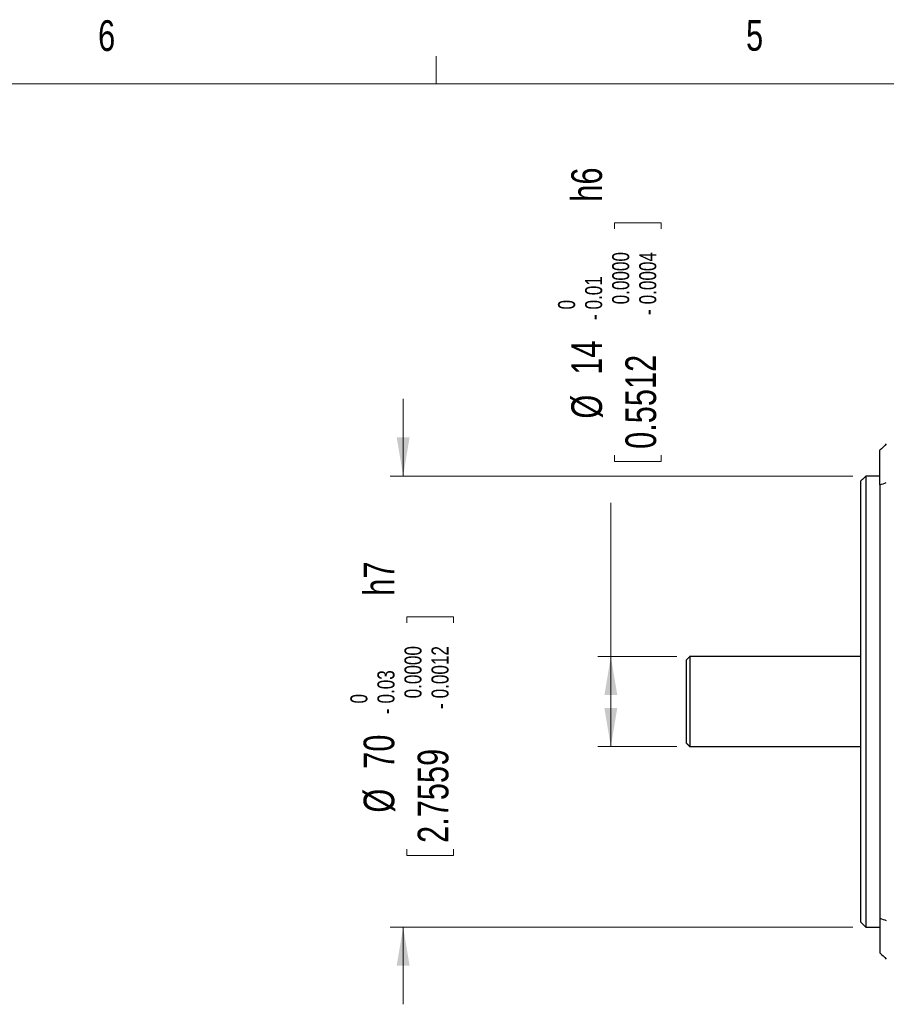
# Model space of a CAD drawing. Header units: millimetres. Extents: x 11 to 421, y 5 to 275.
# Tile 21 of 26: x 134 to 201, y 199 to 275. Entities that reach past the tile are written whole.
import ezdxf

# ---------------------------------------------------------------- set-up
doc = ezdxf.new("R2010")
doc.units = ezdxf.units.MM
doc.styles.add('SLDTEXTSTYLE0', font='TXT', dxfattribs={"width": 0.75})
doc.dimstyles.new('SLDDIMSTYLE4', dxfattribs={"dimtxt": 2.38125, "dimasz": 3, "dimexe": 0, "dimexo": 0.0625, "dimgap": 0.595313, "dimtad": 0, "dimlfac": 2, "dimrnd": 1e-09, "dimzin": 12, "dimdsep": 46, "dimtxsty": 'SLDTEXTSTYLE0', "dimsah": 1, "dimcen": 0.09, "dimadec": 0, "dimazin": 0, "dimtol": 1, "dimtm": 0.01, "dimtfac": 1.8, "dimtofl": 0, "dimtmove": 0, "dimatfit": 3, "dimfxl": 1, "dimtolj": 1, "dimtzin": 0, "dimarcsym": 0})
doc.dimstyles.new('SLDDIMSTYLE5', dxfattribs={"dimtxt": 2.38125, "dimasz": 3, "dimexe": 0, "dimexo": 0.0625, "dimgap": 0.595313, "dimtad": 0, "dimlfac": 2, "dimrnd": 1e-09, "dimzin": 12, "dimdsep": 46, "dimtxsty": 'SLDTEXTSTYLE0', "dimsah": 1, "dimcen": 0.09, "dimadec": 0, "dimazin": 0, "dimtol": 1, "dimtm": 0.03, "dimtfac": 1.8, "dimtofl": 0, "dimtmove": 0, "dimatfit": 3, "dimfxl": 1, "dimtolj": 1, "dimtzin": 0, "dimarcsym": 0})

# ---------------------------------------------------------------- blocks, each defined once
blk = doc.blocks.new('*D11')
at = {"color": 7, "linetype": 'Continuous', "lineweight": 0}
for p, q in [((179.75, 259.539), (183.382, 259.539)), ((179.75, 259.539), (179.75, 259.057)), ((183.382, 259.539), (183.382, 259.057)), ((179.75, 241.013), (179.75, 241.496)), ((179.75, 241.013), (183.382, 241.013)), ((183.382, 241.013), (183.382, 241.496)), ((179.466, 225.87), (179.466, 237.788)), ((184.596, 225.87), (178.466, 225.87)), ((179.466, 218.87), (179.466, 225.87)), ((184.596, 218.87), (178.466, 218.87))]:
    blk.add_line(p, q, dxfattribs=at)
for points in [[(179.466, 225.87), (178.966, 222.87), (179.966, 222.87)], [(179.466, 218.87), (179.966, 221.87), (178.966, 221.87)]]:
    blk.add_solid(points, dxfattribs=at)
at = {"color": 7, "linetype": 'Continuous', "lineweight": 0, "attachment_point": 1, "rotation": 90, "style": 'SLDTEXTSTYLE0'}
for s, insert, char_height in [(' h6', (176.397, 260.505), 2.3813), ('0.0000', (179.566, 253.202), 1.3229), ('0.0004', (181.665, 253.202), 1.3229), ('0.01', (177.466, 252.803), 1.3229), ('0', (175.367, 252.803), 1.323), ('-', (177.466, 251.978), 1.323), ('-', (181.665, 252.377), 1.323), ('0.5512', (180.596, 241.978), 2.3813), ('14', (176.397, 247.733), 2.3813), ('%%c', (176.397, 244.33), 2.3813)]:
    blk.add_mtext(s, dxfattribs=dict(at, insert=insert, char_height=char_height))
blk = doc.blocks.new('*D12')
at = {"color": 7, "linetype": 'Continuous', "lineweight": 0}
for p, q in [((163.346, 239.87), (163.346, 245.87)), ((198.246, 239.87), (162.346, 239.87)), ((163.629, 228.955), (167.261, 228.955)), ((163.629, 228.955), (163.629, 228.472)), ((167.261, 228.955), (167.261, 228.472)), ((163.629, 210.429), (163.629, 210.911)), ((163.629, 210.429), (167.261, 210.429)), ((167.261, 210.429), (167.261, 210.911)), ((198.246, 204.87), (162.346, 204.87)), ((163.346, 204.87), (163.346, 198.87))]:
    blk.add_line(p, q, dxfattribs=at)
for points in [[(163.346, 239.87), (163.846, 242.87), (162.846, 242.87)], [(163.346, 204.87), (162.846, 201.87), (163.846, 201.87)]]:
    blk.add_solid(points, dxfattribs=at)
at = {"color": 7, "linetype": 'Continuous', "lineweight": 0, "attachment_point": 1, "rotation": 90, "style": 'SLDTEXTSTYLE0'}
for s, insert, char_height in [(' h7', (160.276, 229.92), 2.3813), ('0.0000', (163.445, 222.618), 1.3229), ('0.0012', (165.544, 222.618), 1.3229), ('0.03', (161.346, 222.218), 1.3229), ('0', (159.246, 222.218), 1.323), ('-', (161.346, 221.393), 1.323), ('-', (165.544, 221.793), 1.323), ('2.7559', (164.475, 211.394), 2.3813), ('70', (160.276, 217.149), 2.3813), ('%%c', (160.276, 213.746), 2.3813)]:
    blk.add_mtext(s, dxfattribs=dict(at, insert=insert, char_height=char_height))

msp = doc.modelspace()

# ---------------------------------------------------------------- linework, layer by layer
at = {"color": 7, "linetype": 'Continuous', "lineweight": 0}
for p, q in [((165.9192, 270.3087), (165.9192, 272.4626)), ((15.9068, 270.3087), (415.9568, 270.3087))]:
    msp.add_line(p, q, dxfattribs=at)
at = {"color": 7, "linetype": 'Continuous', "lineweight": 30}
for p, q in [((199.2461, 239.8695), (199.2461, 204.8695)), ((200.3461, 239.1866), (200.3461, 205.5525)), ((185.3458, 219.1195), (185.3458, 225.6195)), ((185.5958, 225.8695), (185.5958, 218.8695))]:
    msp.add_line(p, q, dxfattribs=at)
for points, degree in [([(200.8461, 242.3695), (200.6794, 242.2029), (200.5127, 242.0362), (200.3461, 241.8695)], 3), ([(199.2461, 239.8695), (198.8436, 239.467)], 1), ([(200.3486, 239.8695), (199.2461, 239.8695)], 1), ([(200.3461, 239.1866), (200.5127, 239.2482), (200.6794, 239.3098), (200.8461, 239.3714)], 3), ([(185.5958, 225.8695), (185.3458, 225.6195)], 1), ([(198.8461, 225.8695), (185.5958, 225.8695)], 1), ([(185.3458, 219.1195), (185.5958, 218.8695)], 1), ([(185.5958, 218.8695), (198.8461, 218.8695)], 1), ([(198.8436, 205.272), (199.2461, 204.8695)], 1), ([(199.2461, 204.8695), (200.3486, 204.8695)], 1), ([(200.3461, 205.5525), (200.5127, 205.4909), (200.6794, 205.4293), (200.8461, 205.3677)], 3), ([(200.3461, 205.5525), (200.3461, 204.5938), (200.3461, 203.6963), (200.3461, 202.8695)], 3), ([(200.3461, 202.8695), (200.5127, 202.7029), (200.6794, 202.5362), (200.8461, 202.3695)], 3)]:
    msp.add_open_spline(points, degree=degree, dxfattribs=at)
for points, knots in [([(200.3461, 239.1866), (200.3461, 239.2735), (200.3461, 239.4474), (200.3461, 239.7043), (200.3461, 239.9581), (200.3461, 240.2085), (200.3461, 240.4558), (200.3461, 240.6997), (200.3461, 240.9403), (200.3461, 241.1777), (200.3461, 241.4118), (200.3461, 241.6428), (200.3461, 241.7939), (200.3461, 241.8695)], [0, 0, 0, 0, 0.09103176, 0.18198995, 0.27289089, 0.36375091, 0.45458637, 0.54541363, 0.63624909, 0.72710911, 0.81801005, 0.90896824, 1, 1, 1, 1]), ([(198.8461, 239.4695), (198.8461, 239.4695), (198.8461, 239.3593), (198.8461, 238.9226), (198.8461, 238.5962), (198.8461, 237.7396), (198.8461, 237.2094), (198.8461, 235.9659), (198.8461, 235.2524), (198.8461, 233.6697), (198.8461, 232.8004), (198.8461, 230.9392), (198.8461, 229.9474), (198.8461, 227.8794), (198.8461, 226.8033), (198.8461, 224.6079), (198.8461, 223.4887), (198.8461, 221.2503), (198.8461, 220.1312), (198.8461, 217.9358), (198.8461, 216.8596), (198.8461, 214.7916), (198.8461, 213.7999), (198.8461, 211.9387), (198.8461, 211.0694), (198.8461, 209.4866), (198.8461, 208.7732), (198.8461, 207.5296), (198.8461, 206.9995), (198.8461, 206.1429), (198.8461, 205.8164), (198.8461, 205.3798), (198.8461, 205.2695), (198.8461, 205.2695)], [0, 0, 0, 0, 0.0625, 0.0625, 0.125, 0.125, 0.1875, 0.1875, 0.25, 0.25, 0.3125, 0.3125, 0.375, 0.375, 0.4375, 0.4375, 0.5, 0.5, 0.5625, 0.5625, 0.625, 0.625, 0.6875, 0.6875, 0.75, 0.75, 0.8125, 0.8125, 0.875, 0.875, 0.9375, 0.9375, 1, 1, 1, 1])]:
    msp.add_open_spline(points, degree=3, knots=knots, dxfattribs=at)

# ---------------------------------------------------------------- texts
at = {"color": 7, "linetype": 'Continuous', "lineweight": 0, "char_height": 2.3813, "attachment_point": 1, "style": 'SLDTEXTSTYLE0'}
for s, insert in [('6', (139.6667, 275.2534)), ('5', (189.9588, 275.267))]:
    msp.add_mtext(s, dxfattribs=dict(at, insert=insert))

# ---------------------------------------------------------------- dimensions: what is measured, and where the dimension line sits
at = {"color": 7, "linetype": 'Continuous', "lineweight": 0}
for base, p1, p2, text, dimstyle, picture, middle in [((179.4663, 225.8695), (185.5958, 218.8695), (185.5958, 225.8695), '%%c<> h6', 'SLDDIMSTYLE4', '*D11', (179.4663, 252.372)), ((163.3458, 204.8695), (199.2461, 239.8695), (199.2461, 204.8695), '%%c<> h7', 'SLDDIMSTYLE5', '*D12', (163.3458, 221.7878))]:
    dim = msp.add_linear_dim(base=base, p1=p1, p2=p2, angle=90, text=text, dimstyle=dimstyle, dxfattribs=at)
    dim.commit()
    dim.dimension.update_dxf_attribs({"geometry": picture, "text_midpoint": middle, "dimtype": 160})

doc.saveas('drawing.dxf')
